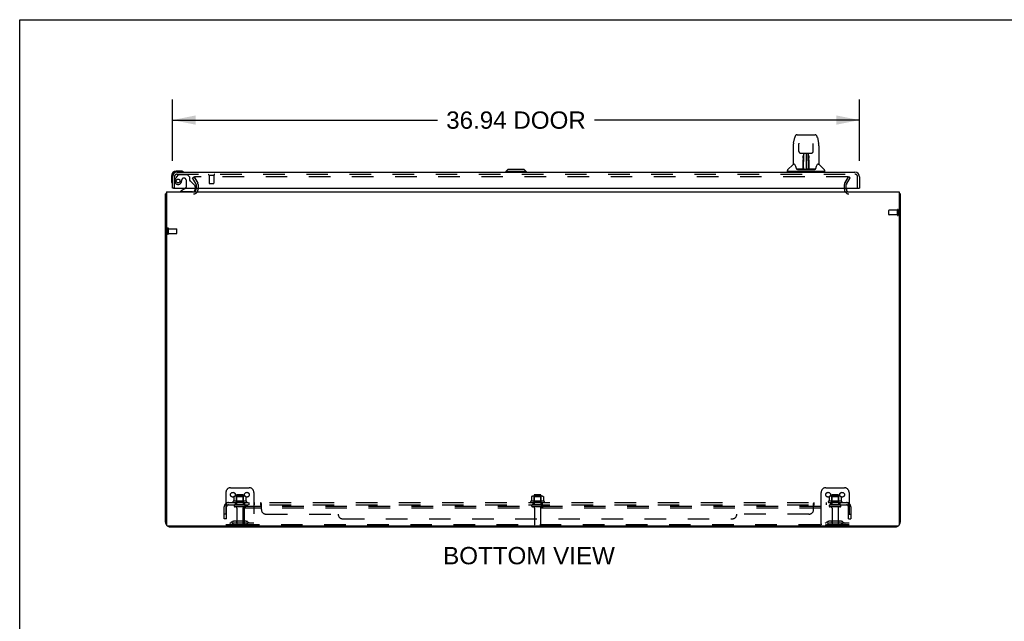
# Model space of a CAD drawing. Header units: inches. Extents: x 0 to 211, y 0 to 136.
# Tile 13 of 24: x 0 to 53, y 104 to 136. Entities that reach past the tile are written whole.
import ezdxf

# ---------------------------------------------------------------- set-up
doc = ezdxf.new("R2010")
doc.units = ezdxf.units.IN
doc.header["$LTSCALE"] = 11.589615
doc.header["$MEASUREMENT"] = 0
doc.linetypes.add('HIDDEN', pattern=[0.2, 0.1, -0.1])
doc.layers.get('0').update_dxf_attribs({"linetype": 'CONTINUOUS'})
for name, color, linetype in [('DEFAULT_2', 8, 'HIDDEN'), ('DIMENSIONS', 7, 'CONTINUOUS'), ('DOOR_ASSEMBLY', 7, 'CONTINUOUS'), ('SUBPANEL', 7, 'CONTINUOUS')]:
    doc.layers.add(name, color=color, linetype=linetype)
doc.styles.get("Standard").update_dxf_attribs({"font": 'arial.ttf'})
doc.dimstyles.new('DIMSTYLE_1', dxfattribs={"dimtxt": 0.929648, "dimasz": 1.239531, "dimexe": 0.09, "dimexo": 0.07, "dimgap": 0.0375, "dimtad": 0, "dimtih": 1, "dimtoh": 1, "dimzin": 4, "dimdsep": 46, "dimtxsty": 'Standard', "dimblk": '_FILLED', "dimblk1": '_FILLED', "dimblk2": '_FILLED', "dimcen": 0.09, "dimadec": 3, "dimazin": 1, "dimtfac": 1, "dimtdec": 3, "dimtofl": 0, "dimtmove": 0, "dimatfit": 3, "dimldrblk": '_FILLED', "dimfxl": 0, "dimtolj": 1, "dimtzin": 4, "dimarcsym": 0})

# ---------------------------------------------------------------- blocks, each defined once
blk = doc.blocks.new('_FILLED')
at = {"color": 0, "linetype": 'ByBlock'}
blk.add_solid([(0, 0), (-1, 0.2), (-1, -0.2)], dxfattribs=at)
blk = doc.blocks.new('*D5')
at = {"layer": 'DIMENSIONS', "color": 2, "linetype": 'Continuous'}
for p, q in [((8.214, 128.77), (8.214, 132.068)), ((45.152, 128.77), (45.152, 132.068)), ((8.214, 130.953), (22.469, 130.953)), ((45.152, 130.953), (30.898, 130.953))]:
    blk.add_line(p, q, dxfattribs=at)
at = {"layer": 'DIMENSIONS', "color": 2, "linetype": 'Continuous', "xscale": 1.2395309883, "yscale": 1.2395309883, "zscale": 1.2395309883, "rotation": 180}
blk.add_blockref('_FILLED', (8.214, 130.953), dxfattribs=at)
at = {"layer": 'DIMENSIONS', "color": 2, "linetype": 'Continuous', "xscale": 1.2395309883, "yscale": 1.2395309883, "zscale": 1.2395309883}
blk.add_blockref('_FILLED', (45.152, 130.953), dxfattribs=at)
at = {"layer": 'DIMENSIONS', "color": 2, "linetype": 'Continuous', "insert": (26.683, 131.418), "char_height": 0.9296, "width": 7.49939, "attachment_point": 2, "line_spacing_factor": 0.9}
blk.add_mtext('36.94 DOOR', dxfattribs=at)

msp = doc.modelspace()

# ---------------------------------------------------------------- linework, layer by layer
at = {"color": 7, "linetype": 'Continuous'}
for p, q in [((0, 0), (0, 136.348)), ((0, 136.348), (210.72, 136.348)), ((7.891, 127.091), (7.891, 109.205)), ((7.891, 127.091), (47.287, 127.091)), ((9.485, 127.295), (9.485, 127.233)), ((44.443, 127.233), (44.443, 127.295)), ((47.287, 127.091), (47.287, 109.205)), ((7.839, 109.337), (7.839, 126.987)), ((7.839, 126.987), (7.891, 126.987)), ((47.339, 126.987), (47.287, 126.987)), ((47.339, 126.987), (47.339, 109.337)), ((7.954, 109.143), (47.225, 109.143)), ((8.086, 109.091), (47.093, 109.091)), ((15.339, 109.143), (15.339, 109.091)), ((39.839, 109.143), (39.839, 109.091))]:
    msp.add_line(p, q, dxfattribs=at)
for points in [[(7.875, 127.003), (7.867, 127.001), (7.863, 127), (7.86, 127), (7.857, 126.999), (7.854, 126.998), (7.851, 126.997), (7.849, 126.996), (7.846, 126.995), (7.844, 126.994), (7.843, 126.993), (7.842, 126.992), (7.841, 126.991), (7.84, 126.99), (7.839, 126.988), (7.839, 126.987)], [(7.891, 127.007), (7.891, 127.006), (7.887, 127.005), (7.883, 127.004), (7.879, 127.003), (7.875, 127.003)], [(47.287, 127.007), (47.288, 127.006), (47.292, 127.005), (47.296, 127.004), (47.3, 127.003), (47.304, 127.003), (47.312, 127.001)], [(47.312, 127.001), (47.315, 127), (47.319, 127), (47.322, 126.999), (47.325, 126.998), (47.327, 126.997), (47.33, 126.996), (47.332, 126.995), (47.334, 126.994), (47.336, 126.993), (47.337, 126.992), (47.338, 126.991), (47.339, 126.99), (47.339, 126.988), (47.339, 126.987)]]:
    msp.add_lwpolyline(points, dxfattribs=at)
for centre, radius, start, end in [((9.343, 127.233), 0.142, 270, 360), ((44.586, 127.233), 0.142, 180, 270), ((8.086, 109.337), 0.246, 180, 220.1054), ((7.954, 109.205), 0.0625, 180, 270), ((8.086, 109.337), 0.246, 229.8946, 270), ((47.093, 109.337), 0.246, 270, 310.1054), ((47.225, 109.205), 0.0625, 270, 360), ((47.093, 109.337), 0.246, 319.8946, 360)]:
    msp.add_arc(centre, radius, start, end, dxfattribs=at)
at = {"layer": 'DEFAULT_2', "color": 8, "linetype": 'HIDDEN'}
for p, q in [((9.285, 127.851), (9.375, 127.903)), ((9.481, 127.512), (9.285, 127.851)), ((9.375, 127.903), (9.571, 127.564)), ((9.389, 127.878), (9.571, 127.564)), ((44.522, 127.903), (9.407, 127.903)), ((44.358, 127.564), (44.554, 127.903)), ((44.54, 127.878), (44.358, 127.564)), ((44.448, 127.512), (44.644, 127.851)), ((44.644, 127.851), (44.554, 127.903)), ((9.485, 127.495), (9.485, 127.295)), ((9.589, 127.495), (9.589, 127.233)), ((44.339, 127.233), (44.339, 127.495)), ((44.443, 127.295), (44.443, 127.495)), ((46.735, 125.873), (46.735, 126.101)), ((47.192, 126.111), (46.745, 126.111)), ((47.192, 125.845), (47.192, 126.129)), ((47.235, 125.845), (47.235, 126.129)), ((47.192, 125.863), (46.745, 125.863)), ((7.954, 124.845), (7.954, 125.129)), ((7.997, 124.845), (7.997, 125.129)), ((7.997, 125.111), (8.444, 125.111)), ((8.454, 124.873), (8.454, 125.101)), ((7.997, 124.863), (8.444, 124.863)), ((11.339, 111.195), (12.339, 111.195)), ((43.339, 111.195), (44.339, 111.195)), ((11.089, 110.945), (11.089, 109.195)), ((11.52, 110.713), (11.52, 110.494)), ((12.095, 110.734), (11.584, 110.734)), ((11.656, 110.714), (11.636, 110.734)), ((11.656, 110.79), (11.656, 110.273)), ((11.656, 110.418), (11.656, 110.714)), ((12.023, 110.714), (11.656, 110.714)), ((11.992, 110.82), (11.686, 110.82)), ((12.022, 110.79), (12.022, 110.273)), ((12.023, 110.714), (12.043, 110.734)), ((12.023, 110.418), (12.023, 110.714)), ((12.158, 110.713), (12.158, 110.494)), ((12.589, 110.945), (12.589, 109.195)), ((27.52, 110.713), (27.52, 110.494)), ((28.095, 110.734), (27.584, 110.734)), ((27.656, 110.714), (27.636, 110.734)), ((27.656, 110.79), (27.656, 110.273)), ((28.023, 110.714), (27.656, 110.714)), ((27.656, 110.418), (27.656, 110.714)), ((27.992, 110.82), (27.686, 110.82)), ((28.022, 110.79), (28.022, 110.273)), ((28.023, 110.714), (28.043, 110.734)), ((28.023, 110.418), (28.023, 110.714)), ((28.158, 110.713), (28.158, 110.494)), ((43.089, 110.091), (43.089, 110.945)), ((43.52, 110.713), (43.52, 110.494)), ((44.095, 110.734), (43.584, 110.734)), ((43.656, 110.714), (43.636, 110.734)), ((43.656, 110.79), (43.656, 110.273)), ((44.023, 110.714), (43.656, 110.714)), ((43.656, 110.418), (43.656, 110.714)), ((43.992, 110.82), (43.686, 110.82)), ((44.022, 110.79), (44.022, 110.273)), ((44.023, 110.714), (44.043, 110.734)), ((44.023, 110.418), (44.023, 110.714)), ((44.158, 110.713), (44.158, 110.494)), ((44.589, 110.945), (44.589, 109.195)), ((12.195, 110.468), (11.483, 110.468)), ((11.505, 110.398), (12.173, 110.398)), ((12.104, 110.273), (11.575, 110.273)), ((12.104, 110.167), (11.575, 110.167)), ((11.656, 110.418), (11.636, 110.398)), ((12.023, 110.418), (11.656, 110.418)), ((12.023, 110.418), (12.043, 110.398)), ((12.089, 110.091), (12.089, 110.195)), ((43.089, 110.195), (12.089, 110.195)), ((28.195, 110.468), (27.483, 110.468)), ((27.505, 110.398), (28.173, 110.398)), ((28.104, 110.273), (27.575, 110.273)), ((28.104, 110.167), (27.575, 110.167)), ((27.656, 110.418), (27.636, 110.398)), ((28.023, 110.418), (27.656, 110.418)), ((28.023, 110.418), (28.043, 110.398)), ((44.195, 110.468), (43.483, 110.468)), ((43.505, 110.398), (44.173, 110.398)), ((44.104, 110.273), (43.575, 110.273)), ((44.104, 110.167), (43.575, 110.167)), ((43.656, 110.418), (43.636, 110.398)), ((44.023, 110.418), (43.656, 110.418)), ((44.023, 110.418), (44.043, 110.398)), ((11.673, 110.104), (11.673, 109.225)), ((12.005, 110.104), (12.005, 109.225)), ((12.089, 109.257), (12.089, 110.091)), ((43.089, 110.091), (12.089, 110.091)), ((27.673, 110.104), (27.673, 109.225)), ((28.005, 110.104), (28.005, 109.225)), ((43.089, 109.257), (43.089, 110.091)), ((43.673, 110.104), (43.673, 109.225)), ((44.005, 110.104), (44.005, 109.225)), ((12.589, 109.299), (11.089, 109.299)), ((12.152, 109.195), (11.089, 109.195)), ((11.432, 109.367), (11.364, 109.318)), ((11.493, 109.283), (11.425, 109.234)), ((12.18, 109.389), (11.499, 109.389)), ((12.18, 109.285), (11.499, 109.285)), ((11.664, 109.389), (11.664, 109.285)), ((12.014, 109.389), (12.014, 109.285)), ((43.027, 109.195), (12.152, 109.195)), ((12.186, 109.283), (12.254, 109.234)), ((12.246, 109.367), (12.314, 109.318)), ((44.589, 109.299), (43.089, 109.299)), ((43.089, 109.257), (43.089, 109.195)), ((44.589, 109.195), (43.089, 109.195)), ((43.432, 109.367), (43.364, 109.318)), ((43.493, 109.283), (43.425, 109.234)), ((44.18, 109.389), (43.499, 109.389)), ((44.18, 109.285), (43.499, 109.285)), ((43.664, 109.389), (43.664, 109.285)), ((44.014, 109.389), (44.014, 109.285)), ((44.186, 109.283), (44.254, 109.234)), ((44.246, 109.367), (44.314, 109.318))]:
    msp.add_line(p, q, dxfattribs=at)
for points in [[(9.407, 127.903), (9.405, 127.903), (9.403, 127.903), (9.401, 127.902), (9.399, 127.902), (9.397, 127.901), (9.395, 127.9), (9.394, 127.899), (9.392, 127.898), (9.391, 127.897), (9.39, 127.895), (9.389, 127.894), (9.388, 127.892), (9.387, 127.89), (9.387, 127.888), (9.387, 127.887), (9.387, 127.886)], [(9.387, 127.886), (9.387, 127.885), (9.387, 127.883), (9.388, 127.881), (9.388, 127.88), (9.389, 127.878)], [(44.528, 127.902), (44.526, 127.903), (44.524, 127.903), (44.522, 127.903)], [(44.528, 127.902), (44.53, 127.902), (44.532, 127.901), (44.533, 127.9), (44.535, 127.899), (44.536, 127.898), (44.538, 127.897), (44.539, 127.895), (44.54, 127.894), (44.541, 127.892), (44.541, 127.89), (44.542, 127.888), (44.542, 127.887), (44.542, 127.886)], [(44.542, 127.886), (44.542, 127.885), (44.542, 127.883), (44.541, 127.881), (44.54, 127.88), (44.54, 127.878)], [(11.526, 110.722), (11.525, 110.721), (11.524, 110.72), (11.522, 110.719), (11.522, 110.717), (11.521, 110.716), (11.521, 110.714), (11.52, 110.713)], [(12.152, 110.722), (12.154, 110.721), (12.155, 110.72), (12.156, 110.719), (12.157, 110.717), (12.158, 110.716), (12.158, 110.714), (12.158, 110.713)], [(27.526, 110.722), (27.525, 110.721), (27.524, 110.72), (27.522, 110.719), (27.522, 110.717), (27.521, 110.716), (27.521, 110.714), (27.52, 110.713)], [(28.152, 110.722), (28.154, 110.721), (28.155, 110.72), (28.156, 110.719), (28.157, 110.717), (28.158, 110.716), (28.158, 110.714), (28.158, 110.713)], [(43.526, 110.722), (43.525, 110.721), (43.524, 110.72), (43.522, 110.719), (43.522, 110.717), (43.521, 110.716), (43.521, 110.714), (43.52, 110.713)], [(44.152, 110.722), (44.154, 110.721), (44.155, 110.72), (44.156, 110.719), (44.157, 110.717), (44.158, 110.716), (44.158, 110.714), (44.158, 110.713)], [(11.52, 110.494), (11.52, 110.493), (11.52, 110.492), (11.52, 110.491), (11.519, 110.49), (11.519, 110.489), (11.519, 110.489), (11.518, 110.488), (11.518, 110.488), (11.518, 110.488), (11.517, 110.487), (11.517, 110.487), (11.517, 110.487), (11.517, 110.486), (11.516, 110.486), (11.516, 110.486), (11.516, 110.486), (11.515, 110.486), (11.515, 110.486)], [(12.163, 110.486), (12.163, 110.486), (12.163, 110.486), (12.163, 110.486), (12.162, 110.486), (12.162, 110.486), (12.162, 110.487), (12.162, 110.487), (12.161, 110.487), (12.161, 110.488), (12.161, 110.488), (12.16, 110.488), (12.16, 110.489), (12.159, 110.489), (12.159, 110.49), (12.159, 110.491), (12.159, 110.492), (12.158, 110.493), (12.158, 110.494)], [(27.52, 110.494), (27.52, 110.493), (27.52, 110.492), (27.52, 110.491), (27.519, 110.49), (27.519, 110.489), (27.519, 110.489), (27.518, 110.488), (27.518, 110.488), (27.518, 110.488), (27.517, 110.487), (27.517, 110.487), (27.517, 110.487), (27.517, 110.486), (27.516, 110.486), (27.516, 110.486), (27.516, 110.486), (27.515, 110.486), (27.515, 110.486)], [(28.163, 110.486), (28.163, 110.486), (28.163, 110.486), (28.163, 110.486), (28.162, 110.486), (28.162, 110.486), (28.162, 110.487), (28.162, 110.487), (28.161, 110.487), (28.161, 110.488), (28.161, 110.488), (28.16, 110.488), (28.16, 110.489), (28.159, 110.489), (28.159, 110.49), (28.159, 110.491), (28.159, 110.492), (28.158, 110.493), (28.158, 110.494)], [(43.52, 110.494), (43.52, 110.493), (43.52, 110.492), (43.52, 110.491), (43.519, 110.49), (43.519, 110.489), (43.519, 110.489), (43.518, 110.488), (43.518, 110.488), (43.518, 110.488), (43.517, 110.487), (43.517, 110.487), (43.517, 110.487), (43.517, 110.486), (43.516, 110.486), (43.516, 110.486), (43.516, 110.486), (43.515, 110.486), (43.515, 110.486)], [(44.163, 110.486), (44.163, 110.486), (44.163, 110.486), (44.163, 110.486), (44.162, 110.486), (44.162, 110.486), (44.162, 110.487), (44.162, 110.487), (44.161, 110.487), (44.161, 110.488), (44.161, 110.488), (44.16, 110.488), (44.16, 110.489), (44.159, 110.489), (44.159, 110.49), (44.159, 110.491), (44.159, 110.492), (44.158, 110.493), (44.158, 110.494)]]:
    msp.add_lwpolyline(points, dxfattribs=at)
for centre in [(11.464, 110.82), (12.214, 110.82), (43.464, 110.82), (44.214, 110.82)]:
    msp.add_circle(centre, 0.128, dxfattribs=at)
for centre, radius, start, end in [((9.343, 127.233), 0.246, 270, 360), ((9.452, 127.495), 0.033, 0, 30), ((9.452, 127.495), 0.137, 0, 30), ((44.476, 127.495), 0.137, 150, 180), ((44.586, 127.233), 0.246, 180, 270), ((44.476, 127.495), 0.033, 150, 180), ((46.745, 126.101), 0.01, 90, 180), ((47.214, 126.129), 0.0215, 360, 180), ((46.745, 125.873), 0.01, 180, 270), ((47.214, 125.845), 0.0215, 180, 0), ((7.975, 125.129), 0.0215, 360, 180), ((8.444, 125.101), 0.01, 360, 90), ((7.975, 124.845), 0.0215, 180, 0), ((8.444, 124.873), 0.01, 270, 0), ((11.339, 110.945), 0.25, 90, 180), ((12.339, 110.945), 0.25, 0, 90), ((43.339, 110.945), 0.25, 90, 180), ((44.339, 110.945), 0.25, 0, 90), ((11.584, 110.593), 0.141, 90, 113.95), ((11.686, 110.79), 0.03, 90, 180), ((11.992, 110.79), 0.03, 0, 90), ((12.095, 110.593), 0.141, 66.05, 90), ((27.584, 110.593), 0.141, 90, 113.95), ((27.686, 110.79), 0.03, 90, 180), ((27.992, 110.79), 0.03, 0, 90), ((28.095, 110.593), 0.141, 66.05, 90), ((43.584, 110.593), 0.141, 90, 113.95), ((43.686, 110.79), 0.03, 90, 180), ((43.992, 110.79), 0.03, 0, 90), ((44.095, 110.593), 0.141, 66.05, 90), ((11.505, 110.436), 0.0384, 124.4497, 270), ((11.839, 109.868), 0.698, 117.6814, 120.6631), ((11.575, 110.22), 0.053, 90, 270), ((11.611, 110.104), 0.0625, 0, 90), ((12.068, 110.104), 0.0625, 90, 180), ((12.104, 110.22), 0.053, 270, 90), ((11.839, 109.868), 0.698, 59.3369, 62.3186), ((12.173, 110.436), 0.0384, 270, 55.5503), ((27.505, 110.436), 0.0384, 124.4497, 270), ((27.839, 109.868), 0.698, 117.6814, 120.6631), ((27.575, 110.22), 0.053, 90, 270), ((27.611, 110.104), 0.0625, 0, 90), ((28.068, 110.104), 0.0625, 90, 180), ((28.104, 110.22), 0.053, 270, 90), ((27.839, 109.868), 0.698, 59.3369, 62.3186), ((28.173, 110.436), 0.0384, 270, 55.5503), ((43.505, 110.436), 0.0384, 124.4497, 270), ((43.839, 109.868), 0.698, 117.6814, 120.6631), ((43.575, 110.22), 0.053, 90, 270), ((43.611, 110.104), 0.0625, 0, 90), ((44.068, 110.104), 0.0625, 90, 180), ((44.104, 110.22), 0.053, 270, 90), ((43.839, 109.868), 0.698, 59.3369, 62.3186), ((44.173, 110.436), 0.0384, 270, 55.5503), ((11.303, 109.403), 0.104, 270, 305.7539), ((11.303, 109.403), 0.208, 270, 305.7539), ((11.499, 109.275), 0.114, 90, 125.7539), ((11.499, 109.275), 0.01, 90, 125.7539), ((11.703, 109.225), 0.03, 180, 270), ((11.975, 109.225), 0.03, 270, 360), ((12.152, 109.257), 0.0625, 180, 270), ((12.18, 109.275), 0.114, 54.2461, 90), ((12.18, 109.275), 0.01, 54.2461, 90), ((12.375, 109.403), 0.208, 234.2461, 270), ((12.375, 109.403), 0.104, 234.2461, 270), ((27.703, 109.225), 0.03, 180, 270), ((27.975, 109.225), 0.03, 270, 360), ((43.027, 109.257), 0.0625, 270, 360), ((43.303, 109.403), 0.104, 270, 305.7539), ((43.303, 109.403), 0.208, 270, 305.7539), ((43.499, 109.275), 0.114, 90, 125.7539), ((43.499, 109.275), 0.01, 90, 125.7539), ((43.703, 109.225), 0.03, 180, 270), ((43.975, 109.225), 0.03, 270, 360), ((44.18, 109.275), 0.114, 54.2461, 90), ((44.18, 109.275), 0.01, 54.2461, 90), ((44.375, 109.403), 0.208, 234.2461, 270), ((44.375, 109.403), 0.104, 234.2461, 270)]:
    msp.add_arc(centre, radius, start, end, dxfattribs=at)
at = {"layer": 'DOOR_ASSEMBLY', "color": 7, "linetype": 'Continuous'}
for p, q in [((41.603, 129.705), (41.668, 130.01)), ((41.668, 130.01), (41.668, 130.01)), ((41.792, 130.165), (42.762, 130.165)), ((41.889, 129.7), (41.889, 129.696)), ((41.889, 129.696), (41.889, 129.692)), ((42.886, 130.01), (42.951, 129.705)), ((41.588, 129.561), (41.588, 128.598)), ((41.588, 129.561), (41.588, 129.561)), ((41.889, 129.692), (41.889, 129.686)), ((41.889, 129.686), (41.89, 129.675)), ((41.897, 129.258), (41.89, 129.675)), ((41.977, 129.18), (42.037, 129.18)), ((42.078, 129.181), (42.476, 129.181)), ((42.137, 129.181), (42.134, 128.826)), ((42.139, 128.321), (42.154, 129.181)), ((42.163, 129.176), (42.162, 129.127)), ((42.163, 129.181), (42.163, 129.176)), ((42.277, 129.181), (42.277, 128.31)), ((42.392, 129.127), (42.391, 129.181)), ((42.414, 128.321), (42.399, 129.181)), ((42.42, 128.826), (42.416, 129.181)), ((42.516, 129.18), (42.577, 129.18)), ((42.657, 129.258), (42.664, 129.677)), ((42.664, 129.687), (42.664, 129.692)), ((42.664, 129.677), (42.664, 129.687)), ((42.966, 129.561), (42.966, 128.598)), ((42.123, 128.334), (42.125, 128.655)), ((42.126, 128.902), (42.127, 128.94)), ((42.127, 129.011), (42.127, 129.041)), ((42.127, 128.977), (42.127, 129.011)), ((42.127, 128.94), (42.127, 128.977)), ((42.133, 128.826), (42.134, 128.922)), ((42.135, 128.961), (42.134, 128.922)), ((42.134, 128.826), (42.134, 128.806)), ((42.134, 128.806), (42.134, 128.798)), ((42.134, 128.798), (42.136, 128.798)), ((42.135, 129.047), (42.135, 129.032)), ((42.135, 129.032), (42.135, 128.998)), ((42.135, 128.998), (42.135, 128.961)), ((42.15, 128.944), (42.135, 128.944)), ((42.135, 128.938), (42.15, 128.938)), ((42.136, 128.798), (42.135, 128.722)), ((42.135, 128.722), (42.135, 128.722)), ((42.135, 128.71), (42.135, 128.721)), ((42.137, 128.714), (42.135, 128.714)), ((42.135, 128.712), (42.143, 128.712)), ((42.135, 128.706), (42.135, 128.71)), ((42.135, 128.704), (42.135, 128.706)), ((42.135, 128.703), (42.135, 128.704)), ((42.135, 128.703), (42.135, 128.703)), ((42.135, 128.703), (42.135, 128.703)), ((42.135, 128.466), (42.135, 128.702)), ((42.419, 128.944), (42.404, 128.944)), ((42.404, 128.938), (42.419, 128.938)), ((42.411, 128.712), (42.419, 128.712)), ((42.419, 128.714), (42.416, 128.714)), ((42.418, 128.798), (42.419, 128.722)), ((42.419, 128.961), (42.419, 128.998)), ((42.419, 128.922), (42.419, 128.961)), ((42.42, 128.826), (42.419, 128.922)), ((42.419, 128.721), (42.419, 128.72)), ((42.419, 128.72), (42.419, 128.708)), ((42.419, 128.708), (42.419, 128.705)), ((42.419, 128.705), (42.419, 128.704)), ((42.419, 128.466), (42.419, 128.702)), ((42.42, 128.806), (42.42, 128.826)), ((42.42, 128.807), (42.42, 128.817)), ((42.42, 128.779), (42.42, 128.807)), ((42.42, 128.798), (42.42, 128.806)), ((42.427, 129.041), (42.427, 129.011)), ((42.427, 129.011), (42.427, 128.977)), ((42.427, 128.977), (42.427, 128.94)), ((42.427, 128.94), (42.427, 128.902)), ((8.674, 128.209), (8.417, 128.209)), ((8.461, 128.149), (8.417, 128.149)), ((8.712, 128.206), (8.674, 128.209)), ((26.249, 128.306), (26.131, 128.188)), ((26.131, 128.188), (26.131, 128.149)), ((27.235, 128.188), (26.131, 128.188)), ((27.117, 128.306), (26.249, 128.306)), ((27.116, 128.306), (27.234, 128.188)), ((27.117, 128.306), (27.235, 128.188)), ((27.234, 128.188), (27.234, 128.149)), ((27.235, 128.188), (27.235, 128.149)), ((41.273, 128.196), (41.273, 128.251)), ((43.273, 128.188), (41.281, 128.188)), ((41.579, 128.573), (41.284, 128.278)), ((41.332, 128.188), (41.332, 128.149)), ((41.656, 128.59), (41.596, 128.59)), ((41.6, 128.582), (41.662, 128.582)), ((41.66, 128.586), (41.66, 128.586)), ((42.124, 128.314), (41.791, 128.314)), ((41.812, 128.306), (42.741, 128.306)), ((42.125, 128.314), (42.124, 128.314)), ((42.133, 128.629), (42.125, 128.629)), ((42.127, 128.31), (42.125, 128.311)), ((42.129, 128.316), (42.129, 128.314)), ((42.13, 128.334), (42.133, 128.629)), ((42.132, 128.329), (42.133, 128.336)), ((42.132, 128.327), (42.132, 128.329)), ((42.132, 128.325), (42.132, 128.327)), ((42.132, 128.325), (42.132, 128.325)), ((42.132, 128.324), (42.132, 128.325)), ((42.133, 128.375), (42.135, 128.466)), ((42.133, 128.346), (42.133, 128.375)), ((42.133, 128.346), (42.133, 128.322)), ((42.133, 128.336), (42.133, 128.346)), ((42.139, 128.311), (42.142, 128.308)), ((42.149, 128.389), (42.14, 128.389)), ((42.143, 128.314), (42.141, 128.314)), ((42.149, 128.389), (42.148, 128.312)), ((42.148, 128.312), (42.277, 128.31)), ((42.406, 128.312), (42.277, 128.31)), ((42.413, 128.389), (42.405, 128.389)), ((42.406, 128.312), (42.405, 128.389)), ((42.412, 128.314), (42.411, 128.314)), ((42.419, 128.466), (42.42, 128.375)), ((42.42, 128.375), (42.421, 128.348)), ((42.421, 128.348), (42.421, 128.335)), ((42.421, 128.322), (42.421, 128.346)), ((42.421, 128.335), (42.421, 128.332)), ((42.421, 128.332), (42.421, 128.329)), ((42.421, 128.329), (42.421, 128.328)), ((42.421, 128.328), (42.421, 128.326)), ((42.421, 128.326), (42.421, 128.325)), ((42.421, 128.325), (42.421, 128.324)), ((42.421, 128.324), (42.422, 128.323)), ((42.421, 128.322), (42.421, 128.32)), ((42.424, 128.316), (42.425, 128.315)), ((42.425, 128.314), (42.425, 128.316)), ((42.427, 128.309), (42.427, 128.31)), ((42.763, 128.314), (42.43, 128.314)), ((42.89, 128.578), (42.894, 128.586)), ((42.892, 128.582), (42.954, 128.582)), ((42.894, 128.586), (42.894, 128.586)), ((42.897, 128.59), (42.898, 128.59)), ((42.958, 128.59), (42.897, 128.59)), ((42.974, 128.573), (43.269, 128.278)), ((43.222, 128.188), (43.222, 128.149)), ((43.281, 128.196), (43.281, 128.251)), ((8.154, 127.946), (8.154, 127.689)), ((8.154, 127.689), (8.157, 127.651)), ((8.214, 127.946), (8.214, 127.902)), ((8.276, 127.295), (8.214, 127.295)), ((8.894, 127.268), (8.656, 127.13)), ((8.656, 127.091), (8.656, 127.13)), ((9.443, 127.295), (9.443, 127.248)), ((45.09, 127.295), (45.152, 127.295))]:
    msp.add_line(p, q, dxfattribs=at)
at = {"layer": 'DOOR_ASSEMBLY', "color": 3, "linetype": 'Continuous'}
for p, q in [((8.461, 128.149), (44.905, 128.149)), ((8.214, 127.295), (8.214, 127.902)), ((45.152, 127.902), (45.152, 127.295)), ((8.276, 127.295), (45.09, 127.295))]:
    msp.add_line(p, q, dxfattribs=at)
at = {"layer": 'DOOR_ASSEMBLY', "color": 8, "linetype": 'HIDDEN'}
for p, q in [((8.318, 127.295), (8.318, 127.902)), ((8.494, 127.99), (8.393, 127.846)), ((8.461, 128.045), (44.905, 128.045)), ((8.559, 128.024), (9.01, 128.024)), ((8.715, 127.745), (8.715, 127.734)), ((8.846, 127.832), (8.813, 127.832)), ((8.944, 127.734), (8.944, 127.354)), ((9.136, 127.898), (9.01, 128.024)), ((9.136, 127.898), (9.136, 127.719)), ((9.195, 127.66), (9.414, 127.441)), ((10.176, 128.002), (10.46, 128.002)), ((10.194, 128.002), (10.194, 127.555)), ((10.442, 128.002), (10.442, 127.555)), ((45.048, 127.295), (45.048, 127.902)), ((9.286, 127.091), (8.656, 127.091)), ((9.443, 127.37), (9.443, 127.295)), ((10.204, 127.545), (10.432, 127.545))]:
    msp.add_line(p, q, dxfattribs=at)
at = {"layer": 'DOOR_ASSEMBLY', "color": 7, "linetype": 'Continuous'}
for points in [[(41.603, 129.705), (41.597, 129.674), (41.592, 129.634), (41.589, 129.594), (41.588, 129.561)], [(41.792, 130.165), (41.789, 130.164), (41.775, 130.163), (41.762, 130.16), (41.75, 130.154), (41.739, 130.148), (41.728, 130.14), (41.719, 130.131), (41.711, 130.121), (41.704, 130.111), (41.698, 130.099), (41.692, 130.087), (41.686, 130.073), (41.681, 130.058), (41.676, 130.042), (41.671, 130.023), (41.668, 130.01)], [(41.889, 129.704), (41.889, 129.704), (41.889, 129.704), (41.889, 129.703), (41.889, 129.702), (41.889, 129.701), (41.889, 129.7)], [(42.664, 129.692), (42.665, 129.697), (42.665, 129.699), (42.665, 129.7), (42.665, 129.702), (42.665, 129.703), (42.665, 129.703), (42.665, 129.703)], [(42.886, 130.01), (42.883, 130.023), (42.878, 130.042), (42.873, 130.059), (42.868, 130.074), (42.862, 130.087), (42.856, 130.1), (42.849, 130.111), (42.842, 130.122), (42.834, 130.131), (42.825, 130.14), (42.814, 130.148), (42.803, 130.155), (42.791, 130.16), (42.777, 130.163), (42.764, 130.164), (42.762, 130.165)], [(42.966, 129.561), (42.965, 129.595), (42.962, 129.635), (42.956, 129.675), (42.951, 129.705)], [(41.897, 129.258), (41.897, 129.251), (41.899, 129.24), (41.903, 129.23), (41.908, 129.22), (41.914, 129.21), (41.921, 129.202), (41.93, 129.195), (41.94, 129.189), (41.95, 129.185), (41.961, 129.182), (41.971, 129.18), (41.976, 129.18)], [(42.038, 129.18), (42.047, 129.18), (42.058, 129.181), (42.069, 129.181), (42.078, 129.181)], [(42.476, 129.181), (42.485, 129.181), (42.496, 129.181), (42.507, 129.18), (42.516, 129.18)], [(42.578, 129.18), (42.584, 129.18), (42.595, 129.182), (42.605, 129.185), (42.615, 129.19), (42.625, 129.196), (42.633, 129.203), (42.641, 129.212), (42.647, 129.221), (42.652, 129.231), (42.655, 129.242), (42.656, 129.253), (42.657, 129.258)], [(42.125, 128.655), (42.126, 128.681), (42.126, 128.706), (42.126, 128.73), (42.126, 128.753), (42.126, 128.774), (42.126, 128.794), (42.126, 128.811)], [(42.135, 129.047), (42.135, 129.045), (42.134, 129.044), (42.133, 129.043), (42.131, 129.042), (42.129, 129.041), (42.127, 129.041)], [(42.134, 128.806), (42.134, 128.806), (42.135, 128.802), (42.136, 128.798)], [(42.135, 128.703), (42.135, 128.703), (42.135, 128.703)], [(42.418, 128.798), (42.418, 128.802), (42.419, 128.806), (42.42, 128.806)], [(42.419, 128.998), (42.419, 129.032), (42.419, 129.047)], [(42.419, 128.704), (42.419, 128.703), (42.419, 128.703), (42.419, 128.703)], [(42.421, 128.683), (42.421, 128.709), (42.42, 128.734), (42.42, 128.757), (42.42, 128.779)], [(42.424, 128.334), (42.421, 128.656), (42.421, 128.683)], [(42.428, 128.811), (42.428, 128.794), (42.428, 128.774), (42.428, 128.753), (42.428, 128.73), (42.428, 128.706), (42.428, 128.681), (42.428, 128.655), (42.431, 128.334)], [(41.656, 128.59), (41.656, 128.59), (41.656, 128.59), (41.656, 128.59)], [(41.656, 128.59), (41.657, 128.589), (41.657, 128.589), (41.658, 128.588), (41.659, 128.587)], [(41.659, 128.587), (41.658, 128.588), (41.658, 128.589), (41.658, 128.589), (41.657, 128.59), (41.658, 128.59)], [(41.665, 128.582), (41.663, 128.583), (41.662, 128.584), (41.661, 128.585), (41.66, 128.586), (41.659, 128.587)], [(41.659, 128.587), (41.659, 128.587), (41.66, 128.586)], [(41.66, 128.586), (41.664, 128.579), (41.677, 128.551), (41.692, 128.515), (41.708, 128.473), (41.724, 128.425), (41.738, 128.378)], [(41.738, 128.378), (41.741, 128.369), (41.746, 128.356), (41.751, 128.346), (41.756, 128.337), (41.761, 128.33)], [(41.761, 128.33), (41.767, 128.324), (41.773, 128.319), (41.781, 128.316), (41.788, 128.314), (41.791, 128.314)], [(42.122, 128.314), (42.124, 128.314), (42.126, 128.315), (42.128, 128.316), (42.129, 128.318), (42.13, 128.32), (42.13, 128.322)], [(42.125, 128.311), (42.125, 128.311), (42.124, 128.311), (42.124, 128.311), (42.123, 128.31), (42.123, 128.31), (42.122, 128.309)], [(42.132, 128.322), (42.132, 128.32), (42.131, 128.318), (42.13, 128.317), (42.128, 128.315), (42.126, 128.314), (42.125, 128.314)], [(42.125, 128.314), (42.126, 128.315), (42.128, 128.315), (42.129, 128.316)], [(42.129, 128.316), (42.13, 128.317), (42.131, 128.318), (42.131, 128.319), (42.131, 128.319), (42.132, 128.32), (42.132, 128.32), (42.132, 128.321), (42.132, 128.321), (42.132, 128.321), (42.132, 128.322), (42.132, 128.322), (42.132, 128.322), (42.132, 128.322), (42.132, 128.323), (42.132, 128.323), (42.132, 128.323), (42.132, 128.324)], [(42.129, 128.315), (42.131, 128.316), (42.132, 128.318)], [(42.132, 128.318), (42.133, 128.32), (42.133, 128.322)], [(42.132, 128.318), (42.132, 128.317), (42.133, 128.316), (42.134, 128.315), (42.136, 128.313), (42.137, 128.312), (42.139, 128.311)], [(42.138, 128.315), (42.137, 128.315), (42.136, 128.315), (42.136, 128.316), (42.135, 128.317), (42.134, 128.318), (42.133, 128.318), (42.133, 128.319), (42.133, 128.319)], [(42.141, 128.314), (42.141, 128.314), (42.14, 128.314), (42.139, 128.314), (42.138, 128.315)], [(42.142, 128.308), (42.144, 128.306), (42.144, 128.306)], [(42.41, 128.306), (42.41, 128.306), (42.411, 128.308), (42.415, 128.311)], [(42.415, 128.314), (42.413, 128.314), (42.412, 128.314)], [(42.421, 128.32), (42.421, 128.319), (42.42, 128.318), (42.419, 128.317), (42.418, 128.316), (42.417, 128.315), (42.416, 128.315), (42.415, 128.314)], [(42.415, 128.311), (42.416, 128.312), (42.418, 128.313), (42.419, 128.314), (42.42, 128.315), (42.421, 128.316), (42.421, 128.317), (42.422, 128.318), (42.422, 128.318)], [(42.421, 128.32), (42.422, 128.318), (42.423, 128.316), (42.424, 128.315), (42.425, 128.315)], [(42.422, 128.323), (42.422, 128.323), (42.422, 128.323), (42.422, 128.322), (42.422, 128.322), (42.422, 128.322), (42.422, 128.322), (42.422, 128.321), (42.422, 128.321), (42.422, 128.321), (42.422, 128.32), (42.422, 128.32), (42.422, 128.319), (42.423, 128.318), (42.423, 128.317), (42.424, 128.316)], [(42.424, 128.322), (42.424, 128.32), (42.425, 128.318), (42.426, 128.316), (42.428, 128.315), (42.429, 128.314), (42.432, 128.314)], [(42.425, 128.315), (42.427, 128.315), (42.428, 128.314)], [(42.427, 128.309), (42.426, 128.308), (42.427, 128.308), (42.427, 128.308), (42.427, 128.307), (42.427, 128.307), (42.428, 128.307), (42.429, 128.308), (42.429, 128.308), (42.43, 128.308), (42.431, 128.308), (42.431, 128.309), (42.432, 128.309)], [(42.428, 128.314), (42.429, 128.314), (42.43, 128.314)], [(42.763, 128.314), (42.765, 128.314), (42.772, 128.316), (42.78, 128.319), (42.786, 128.324), (42.792, 128.33)], [(42.792, 128.33), (42.798, 128.337), (42.803, 128.346), (42.808, 128.356), (42.812, 128.369), (42.815, 128.378)], [(42.815, 128.378), (42.83, 128.424), (42.845, 128.471), (42.861, 128.513), (42.876, 128.55), (42.89, 128.578)], [(42.895, 128.587), (42.894, 128.586), (42.893, 128.585), (42.892, 128.584), (42.89, 128.583), (42.889, 128.582)], [(42.894, 128.586), (42.894, 128.587), (42.895, 128.587)], [(42.895, 128.587), (42.895, 128.588), (42.896, 128.589), (42.897, 128.589), (42.897, 128.59)], [(42.896, 128.59), (42.896, 128.59), (42.896, 128.589), (42.896, 128.589), (42.895, 128.588), (42.895, 128.587)]]:
    msp.add_lwpolyline(points, dxfattribs=at)
at = {"layer": 'DOOR_ASSEMBLY', "color": 8, "linetype": 'HIDDEN'}
msp.add_circle((8.518, 127.682), 0.101, dxfattribs=at)
at = {"layer": 'DOOR_ASSEMBLY', "color": 7, "linetype": 'Continuous'}
for centre, radius, start, end in [((42.137, 128.705), 0.00886, 359, 89), ((42.417, 128.705), 0.00886, 91, 181), ((8.417, 127.946), 0.263, 90, 180), ((8.417, 127.946), 0.203, 90, 180), ((8.674, 127.959), 0.25, 59.1101, 90), ((8.794, 128.164), 0.015, 270, 353.6204), ((8.794, 128.16), 0.015, 6.3796, 59.1101), ((41.312, 128.251), 0.0394, 135, 180), ((41.281, 128.196), 0.00787, 180, 270), ((41.6, 128.552), 0.0295, 90, 135), ((41.596, 128.598), 0.00787, 180, 270), ((42.137, 128.314), 0.00787, 182, 258.8695), ((42.148, 128.321), 0.00886, 179, 269), ((42.148, 128.321), 0.00886, 179.0026, 257.5816), ((42.406, 128.321), 0.00886, 271, 1), ((42.417, 128.314), 0.00787, 281.1329, 358), ((42.954, 128.552), 0.0295, 45, 90), ((42.958, 128.598), 0.00787, 270, 360), ((43.241, 128.251), 0.0394, 0, 45), ((43.273, 128.196), 0.00787, 270, 360), ((8.404, 127.689), 0.25, 180, 210.8899), ((8.203, 127.569), 0.015, 210.8899, 263.6204), ((8.199, 127.569), 0.015, 276.3796, 360), ((8.844, 127.354), 0.1, 300.092, 323.4532), ((9.286, 127.248), 0.157, 270, 360)]:
    msp.add_arc(centre, radius, start, end, dxfattribs=at)
at = {"layer": 'DOOR_ASSEMBLY', "color": 3, "linetype": 'Continuous'}
for centre, start, end in [((8.461, 127.902), 90, 180), ((44.905, 127.902), 0, 90)]:
    msp.add_arc(centre, 0.246, start, end, dxfattribs=at)
at = {"layer": 'DOOR_ASSEMBLY', "color": 8, "linetype": 'HIDDEN'}
for centre, radius, start, end in [((8.461, 127.902), 0.142, 90, 180), ((8.518, 127.682), 0.187, 163.1561, 342.1518), ((8.708, 127.624), 0.386, 144.9, 163.1561), ((8.559, 127.945), 0.079, 90, 144.9), ((8.322, 127.745), 0.393, 342.0702, 358.3401), ((8.813, 127.734), 0.098, 90, 180), ((8.846, 127.734), 0.098, 0, 90), ((9.175, 127.719), 0.039, 180, 248.3904), ((9.124, 127.59), 0.1, 45, 68.3904), ((10.176, 128.023), 0.0215, 90, 270), ((10.46, 128.023), 0.0215, 270, 90), ((44.905, 127.902), 0.142, 0, 90), ((8.844, 127.354), 0.1, 323.4532, 360), ((9.343, 127.37), 0.1, 0, 45), ((10.204, 127.555), 0.01, 180, 270), ((10.432, 127.555), 0.01, 270, 360)]:
    msp.add_arc(centre, radius, start, end, dxfattribs=at)
at = {"layer": 'SUBPANEL', "color": 8, "linetype": 'HIDDEN'}
for p, q in [((10.996, 109.523), (10.996, 110.161)), ((11.082, 110.344), (11.161, 110.247)), ((11.121, 110.273), (11.121, 110.398)), ((11.121, 110.398), (44.558, 110.398)), ((11.121, 110.273), (44.558, 110.273)), ((11.121, 109.523), (11.121, 110.161)), ((11.589, 110.398), (11.589, 110.273)), ((12.089, 110.398), (12.089, 110.273)), ((12.318, 110.398), (12.318, 110.273)), ((12.599, 110.398), (12.599, 110.273)), ((12.96, 110.273), (12.96, 110.398)), ((12.977, 110.257), (12.976, 110.258)), ((12.996, 110.344), (12.994, 110.346)), ((12.996, 110.247), (12.994, 110.247)), ((12.996, 110.023), (12.996, 110.344)), ((27.589, 110.398), (27.589, 110.273)), ((28.089, 110.398), (28.089, 110.273)), ((42.683, 110.344), (42.685, 110.346)), ((42.683, 110.023), (42.683, 110.344)), ((42.714, 110.397), (42.716, 110.397)), ((42.717, 110.398), (42.718, 110.398)), ((42.718, 110.273), (42.718, 110.398)), ((43.08, 110.398), (43.08, 110.273)), ((43.361, 110.398), (43.361, 110.273)), ((43.589, 110.398), (43.589, 110.273)), ((44.089, 110.398), (44.089, 110.273)), ((44.597, 110.344), (44.517, 110.247)), ((44.535, 110.269), (44.535, 110.269)), ((44.538, 110.272), (44.538, 110.273)), ((44.558, 110.273), (44.558, 110.398)), ((44.558, 109.523), (44.558, 110.161)), ((44.683, 110.161), (44.683, 109.523)), ((11.121, 109.773), (10.996, 109.773)), ((13.246, 109.773), (17.121, 109.773)), ((42.433, 109.773), (38.558, 109.773)), ((44.558, 109.773), (44.683, 109.773)), ((11.121, 109.523), (10.996, 109.523)), ((17.371, 109.523), (38.308, 109.523)), ((44.558, 109.523), (44.683, 109.523))]:
    msp.add_line(p, q, dxfattribs=at)
for points in [[(11.082, 110.344), (11.084, 110.346), (11.086, 110.348), (11.088, 110.351), (11.09, 110.354), (11.092, 110.357), (11.094, 110.361), (11.096, 110.365), (11.097, 110.368)], [(11.097, 110.368), (11.1, 110.375), (11.102, 110.379), (11.103, 110.382), (11.105, 110.385), (11.106, 110.388), (11.108, 110.39), (11.11, 110.393), (11.112, 110.394), (11.114, 110.396), (11.116, 110.397), (11.117, 110.397), (11.119, 110.398), (11.121, 110.398)], [(11.121, 110.332), (11.12, 110.332), (11.12, 110.333), (11.12, 110.333), (11.12, 110.333), (11.12, 110.332), (11.121, 110.332), (11.121, 110.331), (11.121, 110.331), (11.121, 110.33), (11.121, 110.33), (11.121, 110.329)], [(11.144, 110.269), (11.144, 110.269), (11.143, 110.269), (11.143, 110.269), (11.143, 110.27), (11.143, 110.27), (11.142, 110.271), (11.142, 110.271), (11.142, 110.272), (11.142, 110.272), (11.141, 110.273), (11.141, 110.273), (11.14, 110.274), (11.14, 110.275), (11.14, 110.275), (11.139, 110.276), (11.139, 110.277), (11.139, 110.277), (11.138, 110.278), (11.138, 110.279), (11.138, 110.279), (11.137, 110.28), (11.137, 110.281), (11.137, 110.282), (11.136, 110.282), (11.136, 110.283), (11.135, 110.284), (11.135, 110.285), (11.135, 110.286), (11.134, 110.287), (11.134, 110.287), (11.134, 110.288), (11.133, 110.289), (11.133, 110.29), (11.132, 110.291), (11.132, 110.292), (11.132, 110.293), (11.131, 110.294), (11.131, 110.295), (11.131, 110.296), (11.13, 110.297), (11.13, 110.298), (11.129, 110.299), (11.129, 110.3), (11.129, 110.301), (11.128, 110.302), (11.128, 110.303), (11.127, 110.304), (11.127, 110.305), (11.127, 110.306), (11.126, 110.307), (11.126, 110.309), (11.126, 110.31), (11.125, 110.311), (11.125, 110.312), (11.125, 110.313), (11.124, 110.314), (11.124, 110.315), (11.124, 110.316), (11.124, 110.317), (11.123, 110.318), (11.123, 110.319), (11.123, 110.32), (11.123, 110.321), (11.122, 110.322), (11.122, 110.323), (11.122, 110.324), (11.122, 110.325), (11.121, 110.326), (11.121, 110.327), (11.121, 110.328), (11.121, 110.329), (11.121, 110.33), (11.121, 110.331), (11.121, 110.331), (11.121, 110.332), (11.121, 110.332), (11.121, 110.332)], [(11.148, 110.255), (11.144, 110.258), (11.142, 110.26), (11.14, 110.262), (11.138, 110.264), (11.135, 110.266), (11.133, 110.268), (11.131, 110.269), (11.128, 110.271), (11.126, 110.272), (11.124, 110.272), (11.122, 110.273), (11.121, 110.273)], [(11.141, 110.273), (11.141, 110.272), (11.141, 110.272), (11.142, 110.271), (11.142, 110.271), (11.143, 110.27), (11.143, 110.27), (11.143, 110.27), (11.143, 110.269), (11.143, 110.269), (11.144, 110.269), (11.144, 110.269)], [(11.161, 110.247), (11.161, 110.247), (11.16, 110.247), (11.159, 110.247), (11.158, 110.247), (11.157, 110.248), (11.156, 110.248), (11.155, 110.249), (11.153, 110.25), (11.151, 110.252), (11.15, 110.253), (11.148, 110.255)], [(12.97, 110.393), (12.968, 110.394), (12.967, 110.396), (12.965, 110.397), (12.963, 110.397), (12.962, 110.398), (12.96, 110.398)], [(12.979, 110.379), (12.977, 110.382), (12.975, 110.385), (12.974, 110.388), (12.972, 110.39), (12.97, 110.393), (12.968, 110.394), (12.967, 110.396), (12.965, 110.397), (12.963, 110.397), (12.962, 110.398), (12.96, 110.398)], [(12.968, 110.269), (12.966, 110.271), (12.965, 110.272), (12.963, 110.272), (12.962, 110.273), (12.96, 110.273)], [(12.972, 110.264), (12.97, 110.266), (12.969, 110.268), (12.968, 110.269), (12.966, 110.271), (12.965, 110.272), (12.963, 110.272), (12.962, 110.273), (12.96, 110.273)], [(12.976, 110.258), (12.973, 110.262), (12.972, 110.264)], [(12.98, 110.253), (12.978, 110.255), (12.977, 110.257)], [(12.982, 110.372), (12.98, 110.375), (12.979, 110.379)], [(12.996, 110.247), (12.994, 110.247), (12.992, 110.247), (12.99, 110.247), (12.989, 110.247), (12.987, 110.248), (12.986, 110.248), (12.984, 110.249), (12.983, 110.25), (12.981, 110.252), (12.98, 110.253)], [(12.986, 110.248), (12.984, 110.249), (12.983, 110.25), (12.981, 110.252)], [(12.994, 110.346), (12.992, 110.348), (12.991, 110.351), (12.989, 110.354), (12.988, 110.357), (12.986, 110.361), (12.985, 110.365), (12.982, 110.372)], [(12.992, 110.247), (12.99, 110.247), (12.989, 110.247), (12.987, 110.248)], [(42.683, 110.247), (42.685, 110.247), (42.687, 110.247), (42.688, 110.247), (42.69, 110.247), (42.691, 110.248), (42.693, 110.248), (42.694, 110.249), (42.696, 110.25), (42.697, 110.252)], [(42.683, 110.247), (42.685, 110.247), (42.687, 110.247), (42.688, 110.247), (42.69, 110.247), (42.691, 110.248), (42.693, 110.248), (42.694, 110.249)], [(42.685, 110.346), (42.686, 110.348), (42.688, 110.351), (42.689, 110.354), (42.691, 110.357), (42.693, 110.361), (42.694, 110.365)], [(42.694, 110.365), (42.697, 110.372), (42.699, 110.375), (42.7, 110.379)], [(42.696, 110.25), (42.697, 110.252), (42.699, 110.253), (42.7, 110.255), (42.701, 110.257), (42.703, 110.258), (42.705, 110.262)], [(42.7, 110.379), (42.702, 110.382), (42.703, 110.385), (42.705, 110.388), (42.707, 110.39)], [(42.705, 110.262), (42.707, 110.264), (42.708, 110.266), (42.71, 110.268), (42.711, 110.269), (42.713, 110.271), (42.714, 110.272)], [(42.707, 110.39), (42.708, 110.393), (42.71, 110.394), (42.712, 110.396)], [(42.708, 110.393), (42.71, 110.394), (42.712, 110.396), (42.714, 110.397), (42.716, 110.397), (42.717, 110.398), (42.718, 110.398)], [(42.711, 110.269), (42.713, 110.271), (42.714, 110.272), (42.716, 110.272), (42.717, 110.273), (42.718, 110.273)], [(42.716, 110.272), (42.717, 110.273), (42.718, 110.273)], [(44.517, 110.247), (44.518, 110.247), (44.519, 110.247), (44.519, 110.247), (44.52, 110.247), (44.522, 110.248), (44.523, 110.248), (44.524, 110.249), (44.526, 110.25), (44.527, 110.252), (44.529, 110.253), (44.531, 110.255), (44.534, 110.258)], [(44.534, 110.258), (44.537, 110.26), (44.539, 110.262), (44.541, 110.264), (44.543, 110.266), (44.546, 110.268), (44.548, 110.269), (44.55, 110.271), (44.552, 110.272), (44.555, 110.272), (44.556, 110.273), (44.558, 110.273)], [(44.558, 110.333), (44.558, 110.333), (44.558, 110.333), (44.558, 110.332), (44.558, 110.332), (44.558, 110.332), (44.558, 110.331), (44.558, 110.331), (44.558, 110.33), (44.558, 110.329), (44.558, 110.329), (44.558, 110.328), (44.557, 110.327), (44.557, 110.327), (44.557, 110.326), (44.557, 110.325), (44.557, 110.325), (44.557, 110.324), (44.557, 110.323), (44.556, 110.322), (44.556, 110.322), (44.556, 110.321), (44.556, 110.32), (44.556, 110.319), (44.555, 110.319), (44.555, 110.318), (44.555, 110.317), (44.555, 110.316), (44.555, 110.315), (44.554, 110.315), (44.554, 110.314), (44.554, 110.313), (44.554, 110.312), (44.553, 110.311), (44.553, 110.31), (44.553, 110.309), (44.553, 110.309), (44.552, 110.308), (44.552, 110.307), (44.552, 110.306), (44.551, 110.305), (44.551, 110.304), (44.551, 110.303), (44.55, 110.302), (44.55, 110.301), (44.55, 110.3), (44.549, 110.299), (44.549, 110.298), (44.549, 110.297), (44.548, 110.296), (44.548, 110.295), (44.547, 110.294), (44.547, 110.293), (44.547, 110.292), (44.546, 110.291), (44.546, 110.29), (44.545, 110.289), (44.545, 110.288), (44.545, 110.287), (44.544, 110.286), (44.544, 110.285), (44.543, 110.284), (44.543, 110.284), (44.543, 110.283), (44.542, 110.282), (44.542, 110.281), (44.541, 110.28), (44.541, 110.279), (44.541, 110.279), (44.54, 110.278), (44.54, 110.277), (44.539, 110.276), (44.539, 110.276), (44.539, 110.275), (44.538, 110.274), (44.538, 110.274), (44.538, 110.273), (44.537, 110.272), (44.537, 110.272), (44.536, 110.271), (44.536, 110.271), (44.536, 110.27), (44.536, 110.27), (44.535, 110.269), (44.535, 110.269), (44.535, 110.269)], [(44.535, 110.269), (44.535, 110.269), (44.535, 110.269), (44.535, 110.269), (44.536, 110.27), (44.536, 110.27), (44.536, 110.27), (44.537, 110.271), (44.537, 110.271), (44.537, 110.272), (44.538, 110.272)], [(44.578, 110.375), (44.577, 110.379), (44.575, 110.382), (44.574, 110.385), (44.572, 110.388), (44.57, 110.39), (44.568, 110.393), (44.567, 110.394), (44.565, 110.396), (44.563, 110.397), (44.561, 110.397), (44.56, 110.398), (44.558, 110.398)], [(44.558, 110.33), (44.558, 110.33), (44.558, 110.331), (44.558, 110.331), (44.558, 110.332), (44.558, 110.332), (44.558, 110.332), (44.558, 110.333)], [(44.597, 110.344), (44.594, 110.346), (44.592, 110.348), (44.59, 110.351), (44.588, 110.354), (44.586, 110.357), (44.585, 110.361), (44.583, 110.365), (44.581, 110.368), (44.578, 110.375)]]:
    msp.add_lwpolyline(points, dxfattribs=at)
for centre, radius, start, end in [((11.233, 110.161), 0.237, 90, 180), ((11.233, 110.161), 0.112, 90, 180), ((44.446, 110.161), 0.237, 0, 90), ((44.446, 110.161), 0.112, 0, 90), ((13.246, 110.023), 0.25, 180, 270), ((17.371, 109.773), 0.25, 180, 270), ((38.308, 109.773), 0.25, 270, 360), ((42.433, 110.023), 0.25, 270, 360)]:
    msp.add_arc(centre, radius, start, end, dxfattribs=at)

# ---------------------------------------------------------------- texts
at = {"layer": 'DIMENSIONS', "color": 2, "linetype": 'Continuous', "insert": (27.382, 108.011), "char_height": 0.92965, "width": 9.21354, "attachment_point": 2, "line_spacing_factor": 0.9}
msp.add_mtext('BOTTOM VIEW', dxfattribs=at)

# ---------------------------------------------------------------- dimensions: what is measured, and where the dimension line sits
at = {"layer": 'DIMENSIONS', "color": 2, "linetype": 'Continuous'}
dim = msp.add_linear_dim(base=(8.214, 130.953), p1=(45.152, 128.7), p2=(8.214, 128.7), angle=180, text='<> DOOR', dimstyle='DIMSTYLE_1', dxfattribs=at)
dim.commit()
dim.dimension.update_dxf_attribs({"geometry": '*D5', "text_midpoint": (26.683, 130.953), "dimtype": 160})

doc.saveas('drawing.dxf')
